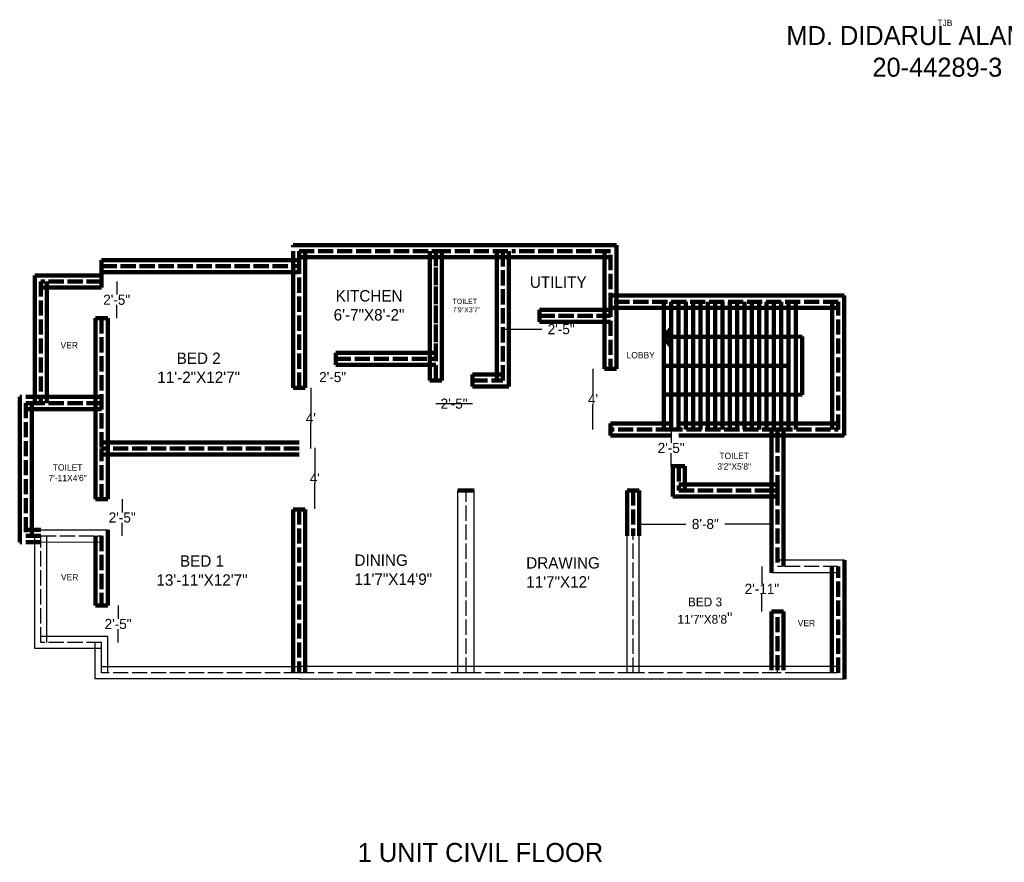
# Model space of a CAD drawing. Header units: inches. Extents: x 624 to 2180, y -126 to 622.
# Tile 1 of 2: x 624 to 1402, y -126 to 539. Entities that reach past the tile are written whole.
import ezdxf

# ---------------------------------------------------------------- set-up
doc = ezdxf.new("R2010")
doc.units = ezdxf.units.IN
doc.header["$MEASUREMENT"] = 0
doc.linetypes.add('ACAD_ISO02W100', pattern=[15, 12, -3])
doc.linetypes.add('ACAD_ISO03W100', pattern=[30, 12, -18])
doc.dimstyles.get("Standard").update_dxf_attribs({"dimtxt": 8, "dimasz": 0, "dimexe": 0.18, "dimexo": 15, "dimgap": 0.09, "dimtad": 0, "dimtih": 1, "dimtoh": 1, "dimdec": 0, "dimzin": 0, "dimdsep": 46, "dimlunit": 3, "dimtxsty": 'Standard', "dimcen": 0, "dimse1": 1, "dimse2": 1, "dimadec": 0, "dimazin": 0, "dimtfac": 1, "dimtdec": 0, "dimtofl": 0, "dimtmove": 0, "dimatfit": 3, "dimfxl": 1, "dimtolj": 1, "dimtzin": 0, "dimarcsym": 0})

# ---------------------------------------------------------------- blocks, each defined once
blk = doc.blocks.new('*D3')
at = {"color": 0, "lineweight": -2}
for p, q in [((702.19, 76.39), (702.19, 65.98)), ((702.19, 47.39), (702.19, 57.8))]:
    blk.add_line(p, q, dxfattribs=at)
at = {"layer": 'Defpoints', "color": 0, "lineweight": 100}
for p in [(689.22, 76.39), (689.22, 47.39), (702.19, 47.39)]:
    blk.add_point(p, dxfattribs=at)
at = {"color": 0, "lineweight": 100, "insert": (702.19, 61.89), "char_height": 8, "attachment_point": 5}
blk.add_mtext('\\A1;2\'-5"', dxfattribs=at)
blk = doc.blocks.new('*D4')
at = {"color": 0, "lineweight": -2}
for p, q in [((705.47, 160.44), (705.47, 150.03)), ((705.47, 131.44), (705.47, 141.85))]:
    blk.add_line(p, q, dxfattribs=at)
at = {"layer": 'Defpoints', "color": 0, "lineweight": 100}
for p in [(689.22, 160.44), (689.22, 131.44), (705.47, 131.44)]:
    blk.add_point(p, dxfattribs=at)
at = {"color": 0, "lineweight": 100, "insert": (705.47, 145.94), "char_height": 8, "attachment_point": 5}
blk.add_mtext('\\A1;2\'-5"', dxfattribs=at)
blk = doc.blocks.new('*D5')
at = {"color": 0, "lineweight": -2}
for p, q in [((701.1, 332.39), (701.1, 321.98)), ((701.1, 303.39), (701.1, 313.8))]:
    blk.add_line(p, q, dxfattribs=at)
at = {"layer": 'Defpoints', "color": 0, "lineweight": 100}
for p in [(689.22, 332.39), (689.22, 303.39), (701.1, 303.39)]:
    blk.add_point(p, dxfattribs=at)
at = {"color": 0, "lineweight": 100, "insert": (701.1, 317.89), "char_height": 8, "attachment_point": 5}
blk.add_mtext('\\A1;2\'-5"', dxfattribs=at)
blk = doc.blocks.new('*D6')
at = {"color": 0, "lineweight": -2}
for p, q in [((854.5, 248.39), (854.5, 228.48)), ((854.5, 200.39), (854.5, 220.3))]:
    blk.add_line(p, q, dxfattribs=at)
at = {"layer": 'Defpoints', "color": 0, "lineweight": 100}
for p in [(840.46, 248.39), (845.22, 200.39), (854.5, 200.39)]:
    blk.add_point(p, dxfattribs=at)
at = {"color": 0, "lineweight": 100, "insert": (854.5, 224.39), "char_height": 8, "attachment_point": 5}
blk.add_mtext("\\A1;4'", dxfattribs=at)
blk = doc.blocks.new('*D7')
at = {"color": 0, "lineweight": -2}
for p, q in [((857.63, 200.93), (857.63, 181)), ((857.63, 152.89), (857.63, 172.82))]:
    blk.add_line(p, q, dxfattribs=at)
at = {"layer": 'Defpoints', "color": 0, "lineweight": 100}
for p in [(852.87, 200.93), (852.87, 152.89), (857.63, 152.89)]:
    blk.add_point(p, dxfattribs=at)
at = {"color": 0, "lineweight": 100, "insert": (857.63, 176.91), "char_height": 8, "attachment_point": 5}
blk.add_mtext("\\A1;4'", dxfattribs=at)
blk = doc.blocks.new('*D11')
at = {"layer": 'Defpoints', "color": 0, "lineweight": 100}
for p in [(845.22, 271.27), (874.22, 271.39), (845.22, 256.83)]:
    blk.add_point(p, dxfattribs=at)
at = {"color": 0, "lineweight": 100, "insert": (871.75, 256.83), "char_height": 8, "attachment_point": 5}
blk.add_mtext('\\A1;2\'-5"', dxfattribs=at)
blk = doc.blocks.new('*D12')
at = {"color": 0, "lineweight": -2}
blk.add_line((982.22, 235.84), (953.22, 235.84), dxfattribs=at)
at = {"layer": 'Defpoints', "color": 0, "lineweight": 100}
for p in [(953.22, 254.28), (982.22, 254.28), (953.22, 235.84)]:
    blk.add_point(p, dxfattribs=at)
at = {"color": 0, "lineweight": 100, "insert": (967.72, 235.84), "char_height": 8, "attachment_point": 5}
blk.add_mtext('\\A1;2\'-5"', dxfattribs=at)
blk = doc.blocks.new('*D13')
at = {"color": 0, "lineweight": -2}
for p, q in [((1006.22, 294.69), (1035.22, 294.69)), ((1035.22, 294.69), (1036.92, 294.69))]:
    blk.add_line(p, q, dxfattribs=at)
at = {"layer": 'Defpoints', "color": 0, "lineweight": 100}
for p in [(1006.22, 305.33), (1035.22, 305.33), (1006.22, 294.69)]:
    blk.add_point(p, dxfattribs=at)
at = {"color": 0, "lineweight": 100, "insert": (1052.34, 294.69), "char_height": 8, "attachment_point": 5}
blk.add_mtext('\\A1;2\'-5"', dxfattribs=at)
blk = doc.blocks.new('*D14')
at = {"color": 0, "lineweight": -2}
for p, q in [((1077.44, 263.39), (1077.44, 243.48)), ((1077.44, 215.39), (1077.44, 235.3))]:
    blk.add_line(p, q, dxfattribs=at)
at = {"layer": 'Defpoints', "color": 0, "lineweight": 100}
for p in [(1091.22, 263.39), (1077.44, 215.39), (1091.22, 215.39)]:
    blk.add_point(p, dxfattribs=at)
at = {"color": 0, "lineweight": 100, "insert": (1077.44, 239.39), "char_height": 8, "attachment_point": 5}
blk.add_mtext("\\A1;4'", dxfattribs=at)
blk = doc.blocks.new('*D15')
at = {"color": 0, "lineweight": -2}
for p, q in [((1139.22, 215.39), (1139.22, 204.98)), ((1139.22, 186.39), (1139.22, 196.8))]:
    blk.add_line(p, q, dxfattribs=at)
at = {"layer": 'Defpoints', "color": 0, "lineweight": 100}
for p in [(1139.22, 215.39), (1145.22, 215.39), (1145.22, 186.39)]:
    blk.add_point(p, dxfattribs=at)
at = {"color": 0, "lineweight": 100, "insert": (1139.22, 200.89), "char_height": 8, "attachment_point": 5}
blk.add_mtext('\\A1;2\'-5"', dxfattribs=at)
blk = doc.blocks.new('*D16')
at = {"color": 0, "lineweight": -2}
for p, q in [((1210.93, 107.36), (1210.93, 93.72)), ((1210.93, 71.9), (1210.93, 85.54))]:
    blk.add_line(p, q, dxfattribs=at)
at = {"layer": 'Defpoints', "color": 0, "lineweight": 100}
for p in [(1210.93, 107.36), (1223.22, 107.36), (1223.23, 71.9)]:
    blk.add_point(p, dxfattribs=at)
at = {"color": 0, "lineweight": 100, "insert": (1210.93, 89.63), "char_height": 8, "attachment_point": 5}
blk.add_mtext('\\A1;2\'-11"', dxfattribs=at)
blk = doc.blocks.new('*D40')
at = {"color": 0, "lineweight": -2}
for p, q in [((1113.99, 140.81), (1150.8, 140.81)), ((1218.46, 140.81), (1181.65, 140.81))]:
    blk.add_line(p, q, dxfattribs=at)
at = {"layer": 'Defpoints', "color": 0, "lineweight": 100}
for p in [(1113.99, 162.63), (1218.46, 162.63), (1113.99, 140.81)]:
    blk.add_point(p, dxfattribs=at)
at = {"color": 0, "lineweight": 100, "insert": (1166.22, 140.81), "char_height": 8, "attachment_point": 5}
blk.add_mtext('\\A1;8\'-8"', dxfattribs=at)

msp = doc.modelspace()

# ---------------------------------------------------------------- linework, layer by layer
at = {"lineweight": 100}
for p, q in [((840.46, 361.15), (953.22, 361.15)), ((953.22, 361.15), (1013.22, 361.15)), ((1095.99, 361.15), (1013.22, 361.15)), ((1095.99, 311.39), (1095.99, 361.15)), ((845.22, 351.63), (953.22, 351.63)), ((948.46, 356.39), (948.46, 254.28)), ((953.22, 351.63), (1013.22, 351.63)), ((957.99, 356.39), (957.99, 254.28)), ((1001.46, 254.28), (1001.46, 356.39)), ((1010.99, 249.51), (1010.99, 356.39)), ((1091.22, 351.63), (1013.22, 351.63)), ((1086.46, 311.39), (1086.46, 356.39)), ((689.22, 349.15), (845.22, 349.15)), ((689.22, 349.15), (689.22, 338.39)), ((840.46, 248.39), (840.46, 344.39)), ((849.99, 248.39), (849.99, 344.39)), ((636.46, 337.15), (636.46, 236.39)), ((689.22, 337.15), (636.46, 337.15)), ((689.22, 339.63), (845.22, 339.63)), ((689.22, 327.63), (689.22, 337.15)), ((689.22, 327.63), (641.22, 327.63)), ((645.99, 332.39), (645.99, 236.39)), ((1275.99, 321.17), (1091.22, 321.17)), ((1275.99, 210.64), (1275.99, 321.17)), ((1086.46, 316.4), (1086.46, 263.39)), ((1271.22, 311.64), (1091.22, 311.64)), ((1095.99, 316.4), (1095.99, 263.39)), ((1133.44, 215.39), (1133.44, 316.39)), ((1133.44, 265.89), (1133.44, 311.64)), ((1139.23, 215.39), (1139.23, 316.39)), ((1145.01, 215.39), (1145.01, 316.39)), ((1150.8, 215.39), (1150.8, 316.39)), ((1156.59, 215.39), (1156.59, 316.39)), ((1156.59, 265.89), (1156.59, 311.64)), ((1162.38, 215.39), (1162.38, 316.39)), ((1168.17, 215.39), (1168.17, 316.39)), ((1173.96, 215.39), (1173.96, 316.39)), ((1179.75, 215.39), (1179.75, 316.39)), ((1185.53, 215.39), (1185.53, 316.39)), ((1191.32, 215.39), (1191.32, 316.39)), ((1197.11, 215.39), (1197.11, 316.39)), ((1202.9, 215.39), (1202.9, 316.39)), ((1208.69, 215.39), (1208.69, 316.39)), ((1214.48, 215.39), (1214.48, 316.39)), ((1220.27, 215.39), (1220.27, 316.39)), ((1226.05, 215.39), (1226.05, 316.39)), ((1231.84, 215.39), (1231.84, 316.39)), ((1237.63, 288.76), (1237.78, 316.4)), ((1237.78, 316.4), (1237.78, 215.39)), ((1266.46, 215.4), (1266.46, 316.4)), ((1035.23, 310.1), (1035.21, 300.57)), ((1035.23, 310.1), (1091.23, 309.97)), ((684.46, 303.39), (684.46, 200.39)), ((684.46, 303.39), (693.99, 303.39)), ((693.99, 303.39), (693.99, 200.39)), ((1035.21, 300.57), (1091.21, 300.44)), ((1133.44, 288.76), (1139.23, 295.29)), ((1133.44, 288.76), (1231.84, 288.76)), ((1133.44, 288.76), (1139.23, 281.14)), ((1139.23, 281.14), (1133.44, 288.76)), ((1231.84, 288.76), (1242.74, 288.92)), ((1231.84, 288.76), (1231.84, 243.02)), ((1237.63, 288.76), (1237.63, 243.02)), ((1242.74, 242.95), (1242.74, 288.92)), ((874.22, 276.15), (953.22, 276.15)), ((874.22, 276.15), (874.22, 266.63)), ((874.22, 266.63), (953.22, 266.63)), ((1133.44, 265.89), (1231.84, 265.89)), ((1133.44, 220.15), (1133.44, 265.89)), ((1156.59, 220.15), (1156.59, 265.89)), ((982.22, 259.04), (1006.22, 259.04)), ((982.22, 259.04), (982.22, 249.51)), ((1095.99, 263.39), (1086.46, 263.39)), ((948.46, 254.28), (957.99, 254.28)), ((982.22, 249.51), (1010.99, 249.51)), ((840.46, 248.39), (849.99, 248.39)), ((1133.44, 243.02), (1231.84, 243.02)), ((1231.84, 243.02), (1242.74, 242.95)), ((624.46, 241.15), (624.46, 126.63)), ((633.99, 236.39), (633.99, 131.39)), ((689.22, 241.15), (641.22, 241.15)), ((689.22, 231.63), (641.22, 231.63)), ((1139.23, 220.15), (1091.22, 220.15)), ((1091.22, 220.15), (1091.22, 210.63)), ((1223.22, 220.15), (1145.22, 220.15)), ((1223.22, 220.15), (1271.22, 220.17)), ((1139.23, 210.63), (1091.22, 210.63)), ((1223.22, 210.63), (1145.22, 210.63)), ((1218.46, 167.39), (1218.46, 215.39)), ((1223.23, 210.63), (1275.99, 210.64)), ((1227.99, 167.39), (1227.99, 215.39)), ((845.22, 205.15), (689.22, 205.15)), ((684.46, 160.44), (684.46, 200.39)), ((845.22, 195.63), (689.22, 195.63)), ((693.99, 160.44), (693.99, 200.39)), ((1149.99, 186.43), (1139.22, 186.43)), ((1140.46, 186.35), (1140.64, 162.63)), ((1149.99, 186.43), (1150.13, 167.43)), ((1145.37, 172.15), (1223.22, 172.15)), ((983.68, 167.39), (970.77, 167.39)), ((1104.46, 167.39), (1104.46, 131.39)), ((1113.99, 167.39), (1104.46, 167.39)), ((1113.99, 167.39), (1113.99, 131.39)), ((1218.46, 167.39), (1218.46, 102.35)), ((1227.99, 167.39), (1227.99, 107.36)), ((684.46, 160.44), (693.99, 160.44)), ((1140.64, 162.63), (1223.22, 162.63)), ((840.46, 152.34), (840.46, 23.39)), ((849.99, 152.34), (840.46, 152.34)), ((849.99, 152.34), (849.99, 23.39)), ((693.99, 136.21), (693.99, 76.39)), ((684.46, 131.44), (684.46, 76.39)), ((1276.22, 18.39), (1276.22, 112.39)), ((1266.22, 23.39), (1266.22, 107.39)), ((684.46, 76.39), (693.99, 76.39)), ((1218.46, 25.39), (1218.46, 71.9)), ((1227.99, 71.9), (1218.46, 71.9)), ((1227.99, 25.39), (1227.99, 71.9))]:
    msp.add_line(p, q, dxfattribs=at)
at = {"linetype": 'ACAD_ISO02W100', "lineweight": 100}
for p, q in [((840.46, 344.39), (840.46, 361.15)), ((845.22, 344.39), (845.22, 356.39)), ((845.22, 356.39), (953.22, 356.39)), ((849.99, 344.39), (849.99, 356.39)), ((953.22, 356.39), (1013.22, 356.39)), ((953.22, 271.39), (953.22, 356.39)), ((953.22, 356.39), (953.22, 254.28)), ((1006.22, 254.28), (1006.22, 356.39)), ((1091.22, 356.39), (1013.22, 356.39)), ((1091.22, 311.39), (1091.22, 356.39)), ((689.22, 344.39), (845.22, 344.39)), ((689.22, 344.39), (689.22, 332.39)), ((840.46, 248.39), (840.46, 344.39)), ((845.22, 248.39), (845.22, 344.39)), ((689.22, 332.39), (641.22, 332.39)), ((641.22, 332.39), (641.22, 236.39)), ((1271.22, 316.4), (1091.22, 316.4)), ((1091.22, 316.4), (1091.22, 263.39)), ((1271.22, 215.4), (1271.22, 316.4)), ((1035.22, 305.33), (1091.22, 305.21)), ((689.22, 303.39), (689.22, 200.39)), ((874.22, 271.39), (953.22, 271.39)), ((982.22, 254.28), (1006.22, 254.28)), ((641.22, 241.15), (624.46, 241.15)), ((641.22, 236.39), (629.22, 236.39)), ((629.22, 236.39), (629.22, 131.39)), ((689.22, 236.39), (641.22, 236.39)), ((641.22, 231.63), (629.22, 231.63)), ((1139.23, 215.39), (1091.22, 215.39)), ((1223.22, 215.39), (1139.22, 215.39)), ((1223.22, 215.39), (1145.22, 215.39)), ((1223.22, 215.39), (1271.22, 215.4)), ((1223.22, 167.39), (1223.22, 215.39)), ((845.22, 200.39), (689.22, 200.39)), ((689.22, 160.44), (689.22, 200.39)), ((1145.22, 186.39), (1145.37, 167.39)), ((1109.22, 167.39), (1109.22, 131.39)), ((1145.37, 167.39), (1223.22, 167.39)), ((1223.22, 167.39), (1223.22, 107.36)), ((845.22, 152.34), (845.22, 23.39)), ((641.22, 136.15), (629.22, 136.15)), ((641.22, 126.63), (624.46, 126.63)), ((641.22, 131.39), (629.22, 131.39)), ((689.22, 131.44), (689.22, 76.39)), ((1271.22, 23.39), (1271.22, 107.39)), ((1223.22, 25.39), (1223.23, 71.9))]:
    msp.add_line(p, q, dxfattribs=at)
for p, q in [((970.77, 23.39), (970.77, 167.39)), ((983.68, 23.39), (983.68, 167.39)), ((641.22, 136.15), (693.99, 136.21)), ((636.46, 42.63), (636.46, 131.39)), ((641.23, 126.63), (689.23, 126.67)), ((645.99, 47.39), (645.99, 131.39)), ((1104.46, 23.39), (1104.46, 131.39)), ((1113.99, 23.39), (1113.99, 131.39)), ((1276.22, 112.39), (1223.22, 112.36)), ((1271.23, 102.39), (1218.46, 102.35)), ((694.22, 52.15), (641.22, 52.15)), ((684.22, 18.63), (684.22, 47.39)), ((689.22, 23.39), (689.22, 47.39)), ((694.22, 23.39), (694.22, 52.15)), ((689.22, 42.63), (636.46, 42.63)), ((845.22, 28.15), (689.22, 28.15)), ((977.22, 28.39), (845.22, 28.39)), ((1109.22, 28.39), (977.22, 28.39)), ((1223.22, 28.39), (1109.22, 28.39)), ((1271.22, 28.39), (1223.22, 28.39)), ((1223.22, 23.39), (1223.22, 25.39)), ((1271.22, 23.39), (1239.22, 23.39)), ((845.22, 18.63), (684.22, 18.63)), ((977.22, 18.39), (845.22, 18.39)), ((1109.22, 18.39), (977.22, 18.39)), ((1223.22, 18.39), (1109.22, 18.39)), ((1276.22, 18.39), (1223.22, 18.39))]:
    msp.add_line(p, q)
at = {"linetype": 'ACAD_ISO02W100'}
for p, q in [((977.22, 23.39), (977.22, 167.39)), ((641.22, 131.39), (689.22, 131.44)), ((641.22, 47.39), (641.22, 131.39)), ((1109.22, 23.39), (1109.22, 131.39)), ((1271.22, 107.39), (1223.22, 107.36)), ((689.22, 47.39), (641.22, 47.39)), ((845.22, 23.39), (689.22, 23.39)), ((977.22, 23.39), (845.22, 23.39)), ((1109.22, 23.39), (977.22, 23.39)), ((1223.22, 23.39), (1109.22, 23.39)), ((1271.22, 23.39), (1223.22, 23.39))]:
    msp.add_line(p, q, dxfattribs=at)

# ---------------------------------------------------------------- texts
at = {"color": 6, "linetype": 'ACAD_ISO03W100', "lineweight": 100, "insert": (1349.55, 539.08), "char_height": 5, "width": 38.7055, "attachment_point": 1}
msp.add_mtext('{\\C117;TJB}', dxfattribs=at)
at = {"lineweight": 100}
for s, insert, char_height, width, attachment_point in [('{\\C3;MD. DIDARUL ALAM ALIF\\P20-44289-3}', (1349.55, 534.08), 15, 807, 2), ('UTILITY', (1027.59, 336.35), 9, 108.2464, 1), ('KITCHEN\\P6\'-7"X8\'-2"', (900.52, 325.53), 9, 108.2464, 2), ('TOILET\\P7\'9"X3\'7"', (966.49, 318.71), 4, 38.4712, 1), ('VER', (656.75, 284.51), 5, 38.4712, 1), ('BED 2\\P11\'-2"X12\'7"', (765.88, 276.24), 9, 108.2464, 2), ('LOBBY', (1115.16, 276.72), 5, 38.4712, 2), ('TOILET\\P3\'2"X5\'8"', (1189.04, 197.16), 5, 108.2464, 2), ('TOILET\\P7\'-11X4\'6"', (662.31, 188.01), 5, 38.4712, 2), ('DINING\\P11\'7"X14\'9"', (889.03, 116.81), 9, 108.2464, 1), ('BED 1\\P13\'-11"X12\'7"', (768.49, 116.15), 9, 108.2464, 2), ('DRAWING\\P11\'7"X12\'', (1024.72, 114.66), 9, 108.2464, 1), ('VER', (657.06, 101.43), 5, 38.4712, 1), ('{\\H0.7778x;BED 3\\P11\'7"X8\'8}"', (1165.96, 82.79), 9, 108.2464, 2), ('VER', (1239.22, 65.19), 5, 38.4712, 1), ('{\\C3;1 UNIT CIVIL FLOOR }', (988.5, -111), 15, 807, 2)]:
    msp.add_mtext(s, dxfattribs=dict(at, insert=insert, char_height=char_height, width=width, attachment_point=attachment_point))

# ---------------------------------------------------------------- dimensions: what is measured, and where the dimension line sits
for base, p1, p2, picture, middle in [((701.1, 303.39), (689.22, 332.39), (689.22, 303.39), '*D5', (701.1, 317.89)), ((1077.44, 215.39), (1091.22, 263.39), (1091.22, 215.39), '*D14', (1077.44, 239.39)), ((854.5, 200.39), (840.46, 248.39), (845.22, 200.39), '*D6', (854.5, 224.39)), ((1139.22, 215.39), (1145.22, 186.39), (1145.22, 215.39), '*D15', (1139.22, 200.89)), ((857.63, 152.89), (852.87, 200.93), (852.87, 152.89), '*D7', (857.63, 176.91)), ((705.47, 131.44), (689.22, 160.44), (689.22, 131.44), '*D4', (705.47, 145.94)), ((702.19, 47.39), (689.22, 76.39), (689.22, 47.39), '*D3', (702.19, 61.89))]:
    dim = msp.add_linear_dim(base=base, p1=p1, p2=p2, angle=90, dimstyle='Standard', dxfattribs=at)
    dim.commit()
    dim.dimension.update_dxf_attribs({"geometry": picture, "text_midpoint": middle})
for base, p1, p2, picture, middle in [((1006.22, 294.69), (1035.22, 305.33), (1006.22, 305.33), '*D13', (1052.34, 294.69)), ((845.22, 256.83), (874.22, 271.39), (845.22, 271.27), '*D11', (871.75, 256.83)), ((953.22, 235.84), (982.22, 254.28), (953.22, 254.28), '*D12', (967.72, 235.84))]:
    dim = msp.add_linear_dim(base=base, p1=p1, p2=p2, dimstyle='Standard', dxfattribs=at)
    dim.commit()
    dim.dimension.update_dxf_attribs({"geometry": picture, "text_midpoint": middle, "dimtype": 160})
dim = msp.add_linear_dim(base=(1113.99, 140.81), p1=(1218.46, 162.63), p2=(1113.99, 162.63), dimstyle='Standard', dxfattribs=at)
dim.commit()
dim.dimension.update_dxf_attribs({"geometry": '*D40', "text_midpoint": (1166.22, 140.81)})
dim = msp.add_linear_dim(base=(1210.93, 107.36), p1=(1223.23, 71.9), p2=(1223.22, 107.36), angle=90, dimstyle='Standard', dxfattribs=at)
dim.commit()
dim.dimension.update_dxf_attribs({"geometry": '*D16', "text_midpoint": (1210.93, 89.63), "dimtype": 160})

doc.saveas('drawing.dxf')
